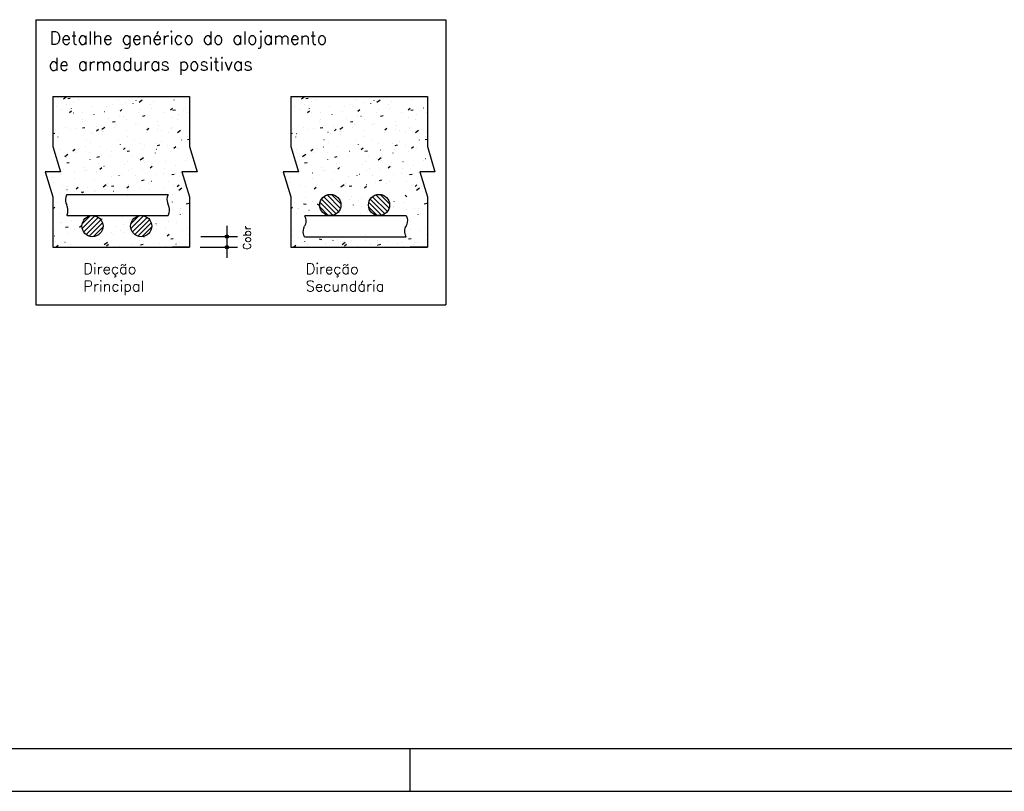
# Model space of a CAD drawing. Extents: x 0 to 119, y 0 to 84.
# Tile 19 of 21: x 73 to 96, y 0 to 18. Entities that reach past the tile are written whole.
import ezdxf

# ---------------------------------------------------------------- set-up
doc = ezdxf.new("R2010")
doc.units = 0
for name, color, linetype in [('1', 1, 'CONTINUOUS'), ('2', 2, 'CONTINUOUS'), ('8', 8, 'CONTINUOUS')]:
    doc.layers.add(name, color=color, linetype=linetype)
doc.styles.get("Standard").update_dxf_attribs({"font": 'ROMANS.SHX'})

msp = doc.modelspace()

# ---------------------------------------------------------------- linework, layer by layer
at = {"layer": '1', "linetype": 'CONTINUOUS'}
for p, q in [((81.900002, 0), (81.900002, 1)), ((0, 0), (118.900002, 0))]:
    msp.add_line(p, q, dxfattribs=at)
at = {"layer": '2', "linetype": 'CONTINUOUS'}
for p, q in [((73.13187, 18.076938), (82.73687, 18.076938)), ((73.13187, 18.076938), (73.13187, 11.39299)), ((82.73687, 18.076938), (82.73687, 11.39299)), ((73.53076, 16.28057), (76.73076, 16.28057)), ((73.53076, 16.28057), (73.53076, 15.102632)), ((73.53076, 16.160388), (73.53076, 16.160388)), ((73.778441, 16.22116), (73.851083, 16.274295)), ((73.879349, 16.228147), (73.938247, 16.239596)), ((74.017246, 16.151434), (74.017377, 16.152426)), ((74.122713, 16.199944), (74.123321, 16.200738)), ((74.619725, 16.263248), (74.620701, 16.263464)), ((75.061001, 16.212923), (75.061132, 16.213914)), ((75.082499, 16.278874), (75.083107, 16.279667)), ((75.480847, 16.179852), (75.481824, 16.180068)), ((75.549728, 16.146676), (75.622369, 16.19981)), ((75.888572, 16.157482), (75.889181, 16.158276)), ((76.103386, 16.264001), (76.103517, 16.264993)), ((76.367705, 16.195956), (76.368313, 16.196749)), ((76.73076, 16.28057), (76.73076, 15.102632)), ((79.105257, 16.28057), (82.305257, 16.28057)), ((79.105257, 16.28057), (79.105257, 15.102632)), ((79.105257, 16.160388), (79.105257, 16.160388)), ((79.352938, 16.22116), (79.425579, 16.274295)), ((79.453846, 16.228147), (79.512744, 16.239596)), ((79.591743, 16.151434), (79.591873, 16.152426)), ((79.697209, 16.199944), (79.697818, 16.200738)), ((80.194222, 16.263248), (80.195198, 16.263464)), ((80.635498, 16.212923), (80.635629, 16.213914)), ((80.656995, 16.278874), (80.657604, 16.279667)), ((81.055344, 16.179852), (81.05632, 16.180068)), ((81.124224, 16.146676), (81.196865, 16.19981)), ((81.463069, 16.157482), (81.463678, 16.158276)), ((81.677883, 16.264001), (81.678014, 16.264993)), ((81.942201, 16.195956), (81.94281, 16.196749)), ((82.305257, 16.28057), (82.305257, 15.102632)), ((73.53076, 16.03999), (73.53076, 16.03999)), ((73.53076, 16.02183), (73.53076, 16.02183)), ((73.53076, 16.02183), (73.53076, 16.02183)), ((73.53076, 16.02183), (73.53076, 16.02183)), ((73.53076, 16.01444), (73.53076, 16.01444)), ((73.53076, 16.01444), (73.53076, 16.01444)), ((73.61414, 16.040315), (73.615117, 16.040531)), ((73.735032, 15.974457), (73.735162, 15.975448)), ((73.858214, 16.094425), (73.859191, 16.094641)), ((73.921213, 15.904905), (73.967176, 15.943472)), ((73.969, 15.999623), (73.969609, 16.000416)), ((74.448132, 16.038096), (74.448741, 16.038889)), ((74.742876, 15.927361), (74.743875, 15.927405)), ((74.778787, 16.035945), (74.778917, 16.036937)), ((74.928786, 16.078552), (74.929395, 16.079346)), ((75.067567, 15.941537), (75.068566, 15.941581)), ((75.102757, 15.933944), (75.14872, 15.972511)), ((75.236773, 16.125742), (75.23775, 16.125958)), ((75.407919, 16.117026), (75.408527, 16.117819)), ((75.585074, 15.964132), (75.586073, 15.964176)), ((75.821172, 16.087024), (75.821302, 16.088015)), ((75.84894, 15.987154), (75.849916, 15.98737)), ((76.284302, 15.962983), (76.330264, 16.00155)), ((76.319374, 15.996193), (76.320373, 15.996236)), ((76.340373, 15.955486), (76.39927, 15.966935)), ((76.580363, 15.953689), (76.580494, 15.95468)), ((76.644065, 16.010369), (76.645064, 16.010412)), ((79.105257, 16.03999), (79.105257, 16.03999)), ((79.105257, 16.02183), (79.105257, 16.02183)), ((79.105257, 16.02183), (79.105257, 16.02183)), ((79.105257, 16.02183), (79.105257, 16.02183)), ((79.105257, 16.01444), (79.105257, 16.01444)), ((79.105257, 16.01444), (79.105257, 16.01444)), ((79.188637, 16.040315), (79.189613, 16.040531)), ((79.309528, 15.974457), (79.309659, 15.975448)), ((79.432711, 16.094425), (79.433687, 16.094641)), ((79.49571, 15.904905), (79.541673, 15.943472)), ((79.543497, 15.999623), (79.544106, 16.000416)), ((80.022629, 16.038096), (80.023238, 16.038889)), ((80.317373, 15.927361), (80.318372, 15.927405)), ((80.353284, 16.035945), (80.353414, 16.036937)), ((80.503283, 16.078552), (80.503892, 16.079346)), ((80.642064, 15.941537), (80.643063, 15.941581)), ((80.677254, 15.933944), (80.723217, 15.972511)), ((80.81127, 16.125742), (80.812246, 16.125958)), ((80.982415, 16.117026), (80.983024, 16.117819)), ((81.159571, 15.964132), (81.16057, 15.964176)), ((81.395668, 16.087024), (81.395799, 16.088015)), ((81.423437, 15.987154), (81.424413, 15.98737)), ((81.858798, 15.962983), (81.904761, 16.00155)), ((81.893871, 15.996193), (81.89487, 15.996236)), ((81.914869, 15.955486), (81.973767, 15.966935)), ((82.15486, 15.953689), (82.15499, 15.95468)), ((82.218562, 16.010369), (82.219561, 16.010412)), ((73.53076, 15.874439), (73.53076, 15.874439)), ((73.53076, 15.874439), (73.53076, 15.874439)), ((73.53076, 15.747528), (73.53076, 15.747528)), ((73.53076, 15.747528), (73.53076, 15.747528)), ((74.008576, 15.895301), (74.009575, 15.895345)), ((74.215586, 15.735035), (74.216194, 15.735828)), ((74.226307, 15.901727), (74.227283, 15.901943)), ((74.496572, 15.858968), (74.496703, 15.859959)), ((74.843355, 15.764221), (74.844331, 15.764437)), ((74.92683, 15.680721), (74.985727, 15.69217)), ((75.087429, 15.818331), (75.088405, 15.818547)), ((75.175372, 15.813965), (75.17598, 15.814758)), ((75.256742, 15.733068), (75.256873, 15.73406)), ((75.538957, 15.910046), (75.539088, 15.911038)), ((75.633601, 15.818104), (75.692499, 15.829552)), ((75.981445, 15.692573), (75.982054, 15.693366)), ((76.135158, 15.892895), (76.135766, 15.893688)), ((76.298148, 15.776711), (76.298279, 15.777703)), ((76.460577, 15.731046), (76.461186, 15.731839)), ((76.465988, 15.849648), (76.466965, 15.849864)), ((76.710062, 15.903758), (76.711039, 15.903974)), ((79.105257, 15.874439), (79.105257, 15.874439)), ((79.105257, 15.874439), (79.105257, 15.874439)), ((79.105257, 15.747528), (79.105257, 15.747528)), ((79.105257, 15.747528), (79.105257, 15.747528)), ((79.583073, 15.895301), (79.584072, 15.895345)), ((79.790082, 15.735035), (79.790691, 15.735828)), ((79.800804, 15.901727), (79.80178, 15.901943)), ((80.071069, 15.858968), (80.0712, 15.859959)), ((80.417852, 15.764221), (80.418828, 15.764437)), ((80.501326, 15.680721), (80.560224, 15.69217)), ((80.661926, 15.818331), (80.662902, 15.818547)), ((80.749868, 15.813965), (80.750477, 15.814758)), ((80.831239, 15.733068), (80.83137, 15.73406)), ((81.113454, 15.910046), (81.113584, 15.911038)), ((81.208098, 15.818104), (81.266996, 15.829552)), ((81.555942, 15.692573), (81.556551, 15.693366)), ((81.709654, 15.892895), (81.710263, 15.893688)), ((81.872645, 15.776711), (81.872776, 15.777703)), ((82.035074, 15.731046), (82.035683, 15.731839)), ((82.040485, 15.849648), (82.041461, 15.849864)), ((82.284559, 15.903758), (82.285535, 15.903974)), ((73.53076, 15.577276), (73.53076, 15.577276)), ((73.53076, 15.473226), (73.53076, 15.473226)), ((73.53076, 15.473226), (73.53076, 15.473226)), ((73.581219, 15.494256), (73.581828, 15.49505)), ((73.832889, 15.540206), (73.833865, 15.540422)), ((73.932143, 15.505012), (73.932274, 15.506004)), ((74.061873, 15.534713), (74.062482, 15.535506)), ((74.214358, 15.68199), (74.214488, 15.682981)), ((74.220058, 15.543339), (74.278956, 15.554787)), ((74.541005, 15.573186), (74.541614, 15.57398)), ((74.551205, 15.471137), (74.597168, 15.509704)), ((74.678035, 15.509062), (74.750676, 15.562197)), ((74.974528, 15.556091), (74.974658, 15.557082)), ((75.021659, 15.613643), (75.022268, 15.614436)), ((75.243484, 15.480973), (75.244483, 15.481016)), ((75.455522, 15.625633), (75.456498, 15.625849)), ((75.500791, 15.652116), (75.5014, 15.65291)), ((75.73275, 15.500176), (75.778712, 15.538743)), ((75.977784, 15.513033), (75.978783, 15.513076)), ((76.015934, 15.599733), (76.016064, 15.600725)), ((76.07257, 15.488127), (76.073546, 15.488344)), ((76.302475, 15.527209), (76.303474, 15.527253)), ((76.316644, 15.542237), (76.31762, 15.542454)), ((76.449321, 15.434578), (76.521962, 15.487713)), ((79.105257, 15.577276), (79.105257, 15.577276)), ((79.105257, 15.473226), (79.105257, 15.473226)), ((79.105257, 15.473226), (79.105257, 15.473226)), ((79.155716, 15.494256), (79.156325, 15.49505)), ((79.407386, 15.540206), (79.408362, 15.540422)), ((79.50664, 15.505012), (79.50677, 15.506004)), ((79.63637, 15.534713), (79.636979, 15.535506)), ((79.788854, 15.68199), (79.788985, 15.682981)), ((79.794555, 15.543339), (79.853452, 15.554787)), ((80.115502, 15.573186), (80.116111, 15.57398)), ((80.125702, 15.471137), (80.171665, 15.509704)), ((80.252531, 15.509062), (80.325172, 15.562197)), ((80.549025, 15.556091), (80.549155, 15.557082)), ((80.596156, 15.613643), (80.596765, 15.614436)), ((80.817981, 15.480973), (80.81898, 15.481016)), ((81.030019, 15.625633), (81.030995, 15.625849)), ((81.075288, 15.652116), (81.075897, 15.65291)), ((81.307246, 15.500176), (81.353209, 15.538743)), ((81.552281, 15.513033), (81.55328, 15.513076)), ((81.590431, 15.599733), (81.590561, 15.600725)), ((81.647067, 15.488127), (81.648043, 15.488344)), ((81.876972, 15.527209), (81.877971, 15.527253)), ((81.891141, 15.542237), (81.892117, 15.542454)), ((82.023817, 15.434578), (82.096458, 15.487713)), ((73.53076, 15.428497), (73.53076, 15.428497)), ((73.53076, 15.409353), (73.572184, 15.417405)), ((73.53076, 15.406193), (73.53076, 15.406193)), ((73.53076, 15.406193), (73.53076, 15.406193)), ((73.649928, 15.328035), (73.650059, 15.329026)), ((73.666986, 15.412141), (73.667985, 15.412185)), ((74.308459, 15.270125), (74.309067, 15.270919)), ((74.401286, 15.444201), (74.402285, 15.444245)), ((74.449937, 15.4027), (74.450913, 15.402917)), ((74.692313, 15.379113), (74.692444, 15.380105)), ((74.694011, 15.45681), (74.694987, 15.457027)), ((74.725977, 15.458378), (74.726976, 15.458421)), ((75.062104, 15.264112), (75.06308, 15.264329)), ((75.268245, 15.349055), (75.268853, 15.349849)), ((75.451505, 15.245778), (75.451635, 15.24677)), ((75.733719, 15.422756), (75.73385, 15.423747)), ((76.228031, 15.427985), (76.228639, 15.428778)), ((76.49526, 15.307267), (76.49539, 15.308258)), ((76.547424, 15.258282), (76.548032, 15.259076)), ((76.681081, 15.270678), (76.73076, 15.280334)), ((76.684737, 15.349539), (76.685713, 15.349756)), ((76.701136, 15.458604), (76.701745, 15.459397)), ((79.105257, 15.428497), (79.105257, 15.428497)), ((79.105257, 15.409353), (79.146681, 15.417405)), ((79.105257, 15.406193), (79.105257, 15.406193)), ((79.105257, 15.406193), (79.105257, 15.406193)), ((79.224425, 15.328035), (79.224556, 15.329026)), ((79.241483, 15.412141), (79.242482, 15.412185)), ((79.882955, 15.270125), (79.883564, 15.270919)), ((79.975783, 15.444201), (79.976782, 15.444245)), ((80.024434, 15.4027), (80.02541, 15.402917)), ((80.26681, 15.379113), (80.266941, 15.380105)), ((80.268508, 15.45681), (80.269484, 15.457027)), ((80.300474, 15.458378), (80.301473, 15.458421)), ((80.636601, 15.264112), (80.637577, 15.264329)), ((80.842741, 15.349055), (80.84335, 15.349849)), ((81.026001, 15.245778), (81.026132, 15.24677)), ((81.308216, 15.422756), (81.308346, 15.423747)), ((81.802527, 15.427985), (81.803136, 15.428778)), ((82.069757, 15.307267), (82.069887, 15.308258)), ((82.12192, 15.258282), (82.122529, 15.259076)), ((82.255578, 15.270678), (82.305257, 15.280334)), ((82.259234, 15.349539), (82.26021, 15.349756)), ((82.275633, 15.458604), (82.276241, 15.459397)), ((73.53076, 15.198924), (73.53076, 15.198924)), ((73.53076, 15.198924), (73.53076, 15.198924)), ((73.53076, 15.198924), (73.53076, 15.198924)), ((73.53076, 15.102635), (73.709594, 14.513666)), ((73.674092, 15.029347), (73.674701, 15.03014)), ((73.999653, 15.00833), (74.045616, 15.046897)), ((74.056519, 15.041179), (74.057495, 15.041396)), ((74.127884, 15.025158), (74.128015, 15.026149)), ((74.154746, 15.069804), (74.155355, 15.070597)), ((74.300593, 15.095289), (74.301569, 15.095506)), ((74.410099, 15.202135), (74.410229, 15.203127)), ((74.633878, 15.108277), (74.634487, 15.10907)), ((75.114532, 15.148733), (75.115141, 15.149527)), ((75.16929, 15.0688), (75.16942, 15.069792)), ((75.181198, 15.037369), (75.22716, 15.075936)), ((75.267538, 14.995913), (75.326436, 15.007361)), ((75.593664, 15.187207), (75.594273, 15.188)), ((75.636194, 15.029873), (75.637193, 15.029917)), ((75.679152, 15.126607), (75.680128, 15.126823)), ((75.923226, 15.180716), (75.924202, 15.180933)), ((75.960885, 15.044049), (75.961884, 15.044093)), ((75.97431, 15.133295), (76.033207, 15.144744)), ((76.074318, 15.227663), (76.074927, 15.228457)), ((76.213045, 15.130289), (76.213176, 15.13128)), ((76.362742, 15.066408), (76.408704, 15.104975)), ((76.478392, 15.066644), (76.479391, 15.066688)), ((76.73076, 15.102635), (76.909594, 14.513666)), ((79.105257, 15.198924), (79.105257, 15.198924)), ((79.105257, 15.198924), (79.105257, 15.198924)), ((79.105257, 15.198924), (79.105257, 15.198924)), ((79.105257, 15.102635), (79.28409, 14.513666)), ((79.248589, 15.029347), (79.249198, 15.03014)), ((79.57415, 15.00833), (79.620113, 15.046897)), ((79.631016, 15.041179), (79.631992, 15.041396)), ((79.702381, 15.025158), (79.702511, 15.026149)), ((79.729243, 15.069804), (79.729852, 15.070597)), ((79.87509, 15.095289), (79.876066, 15.095506)), ((79.984595, 15.202135), (79.984726, 15.203127)), ((80.208375, 15.108277), (80.208984, 15.10907)), ((80.689029, 15.148733), (80.689638, 15.149527)), ((80.743787, 15.0688), (80.743917, 15.069792)), ((80.755694, 15.037369), (80.801657, 15.075936)), ((80.842035, 14.995913), (80.900933, 15.007361)), ((81.168161, 15.187207), (81.16877, 15.188)), ((81.210691, 15.029873), (81.21169, 15.029917)), ((81.253649, 15.126607), (81.254625, 15.126823)), ((81.497723, 15.180716), (81.498699, 15.180933)), ((81.535382, 15.044049), (81.536381, 15.044093)), ((81.548806, 15.133295), (81.607704, 15.144744)), ((81.648815, 15.227663), (81.649424, 15.228457)), ((81.787542, 15.130289), (81.787673, 15.13128)), ((81.937239, 15.066408), (81.983201, 15.104975)), ((82.052889, 15.066644), (82.053888, 15.066688)), ((82.305257, 15.102635), (82.484091, 14.513666)), ((73.580111, 14.940102), (73.580111, 14.940102)), ((73.580111, 14.940102), (73.580111, 14.940102)), ((73.580111, 14.940102), (73.580111, 14.940102)), ((73.581403, 14.935849), (73.581403, 14.935849)), ((73.581403, 14.935849), (73.581403, 14.935849)), ((73.581403, 14.935849), (73.581403, 14.935849)), ((73.587341, 14.916291), (73.587341, 14.916291)), ((73.593187, 14.897039), (73.593187, 14.897039)), ((73.593187, 14.897039), (73.593187, 14.897039)), ((73.593187, 14.897039), (73.593187, 14.897039)), ((73.806342, 14.871448), (73.878983, 14.924583)), ((73.845669, 14.84818), (73.8458, 14.849172)), ((74.059696, 14.961042), (74.060695, 14.961085)), ((74.384387, 14.975218), (74.385386, 14.975261)), ((74.401331, 14.805216), (74.40194, 14.806009)), ((74.560767, 14.85853), (74.619664, 14.869979)), ((74.668686, 14.902592), (74.669662, 14.902808)), ((74.887075, 14.891823), (74.887206, 14.892814)), ((74.901894, 14.997813), (74.902893, 14.997856)), ((75.361118, 14.884146), (75.361726, 14.884939)), ((75.529808, 14.819196), (75.530784, 14.819412)), ((75.577628, 14.796964), (75.650269, 14.850099)), ((75.648616, 14.776334), (75.648747, 14.777325)), ((75.930831, 14.953311), (75.930961, 14.954303)), ((76.291319, 14.988019), (76.292295, 14.988235)), ((76.632748, 14.783535), (76.633357, 14.784329)), ((76.691001, 14.827412), (76.691131, 14.828404)), ((79.154608, 14.940102), (79.154608, 14.940102)), ((79.154608, 14.940102), (79.154608, 14.940102)), ((79.154608, 14.940102), (79.154608, 14.940102)), ((79.1559, 14.935849), (79.1559, 14.935849)), ((79.1559, 14.935849), (79.1559, 14.935849)), ((79.1559, 14.935849), (79.1559, 14.935849)), ((79.161838, 14.916291), (79.161838, 14.916291)), ((79.167684, 14.897039), (79.167684, 14.897039)), ((79.167684, 14.897039), (79.167684, 14.897039)), ((79.167684, 14.897039), (79.167684, 14.897039)), ((79.380838, 14.871448), (79.453479, 14.924583)), ((79.420166, 14.84818), (79.420297, 14.849172)), ((79.634193, 14.961042), (79.635192, 14.961085)), ((79.958884, 14.975218), (79.959883, 14.975261)), ((79.975828, 14.805216), (79.976437, 14.806009)), ((80.135263, 14.85853), (80.194161, 14.869979)), ((80.243182, 14.902592), (80.244159, 14.902808)), ((80.461572, 14.891823), (80.461703, 14.892814)), ((80.476391, 14.997813), (80.47739, 14.997856)), ((80.935614, 14.884146), (80.936223, 14.884939)), ((81.104305, 14.819196), (81.105281, 14.819412)), ((81.152124, 14.796964), (81.224765, 14.850099)), ((81.223113, 14.776334), (81.223243, 14.777325)), ((81.505327, 14.953311), (81.505458, 14.954303)), ((81.865815, 14.988019), (81.866792, 14.988235)), ((82.207245, 14.783535), (82.207854, 14.784329)), ((82.265498, 14.827412), (82.265628, 14.828404)), ((73.638283, 14.748519), (73.638283, 14.748519)), ((73.648789, 14.71392), (73.648789, 14.71392)), ((73.658153, 14.68308), (73.658153, 14.68308)), ((73.659438, 14.678847), (73.659438, 14.678847)), ((73.659438, 14.678847), (73.659438, 14.678847)), ((73.659438, 14.678847), (73.659438, 14.678847)), ((73.663101, 14.679659), (73.664077, 14.679875)), ((73.766965, 14.564438), (73.767574, 14.565231)), ((73.853995, 14.721148), (73.912893, 14.732596)), ((73.907175, 14.733769), (73.908151, 14.733985)), ((74.247619, 14.604894), (74.248228, 14.605688)), ((74.275267, 14.541071), (74.276244, 14.541287)), ((74.322646, 14.537867), (74.322777, 14.538859)), ((74.604861, 14.714845), (74.604991, 14.715837)), ((74.629646, 14.574562), (74.675608, 14.613129)), ((74.726751, 14.643367), (74.72736, 14.644161)), ((75.207405, 14.683824), (75.208014, 14.684617)), ((75.285734, 14.765086), (75.28671, 14.765302)), ((75.294604, 14.546713), (75.295603, 14.546757)), ((75.366401, 14.599356), (75.366532, 14.600347)), ((75.619295, 14.560889), (75.620294, 14.560933)), ((75.686537, 14.722297), (75.687146, 14.723091)), ((75.81119, 14.603601), (75.857152, 14.642168)), ((75.8979, 14.626498), (75.898877, 14.626714)), ((76.136802, 14.583484), (76.137801, 14.583528)), ((76.159643, 14.752916), (76.160251, 14.75371)), ((76.408786, 14.650434), (76.408917, 14.651426)), ((76.759023, 14.543102), (76.759999, 14.543318)), ((76.871102, 14.615545), (76.872102, 14.615588)), ((79.21278, 14.748519), (79.21278, 14.748519)), ((79.223286, 14.71392), (79.223286, 14.71392)), ((79.23265, 14.68308), (79.23265, 14.68308)), ((79.233935, 14.678847), (79.233935, 14.678847)), ((79.233935, 14.678847), (79.233935, 14.678847)), ((79.233935, 14.678847), (79.233935, 14.678847)), ((79.237597, 14.679659), (79.238574, 14.679875)), ((79.341462, 14.564438), (79.342071, 14.565231)), ((79.428492, 14.721148), (79.487389, 14.732596)), ((79.481671, 14.733769), (79.482648, 14.733985)), ((79.822116, 14.604894), (79.822725, 14.605688)), ((79.849764, 14.541071), (79.85074, 14.541287)), ((79.897143, 14.537867), (79.897273, 14.538859)), ((80.179357, 14.714845), (80.179488, 14.715837)), ((80.204142, 14.574562), (80.250105, 14.613129)), ((80.301248, 14.643367), (80.301857, 14.644161)), ((80.781902, 14.683824), (80.782511, 14.684617)), ((80.860231, 14.765086), (80.861207, 14.765302)), ((80.869101, 14.546713), (80.8701, 14.546757)), ((80.940898, 14.599356), (80.941029, 14.600347)), ((81.193792, 14.560889), (81.194791, 14.560933)), ((81.261034, 14.722297), (81.261643, 14.723091)), ((81.385687, 14.603601), (81.431649, 14.642168)), ((81.472397, 14.626498), (81.473374, 14.626714)), ((81.711299, 14.583484), (81.712298, 14.583528)), ((81.734139, 14.752916), (81.734748, 14.75371)), ((81.983283, 14.650434), (81.983414, 14.651426)), ((82.333519, 14.543102), (82.334496, 14.543318)), ((82.445599, 14.615545), (82.446598, 14.615588)), ((73.709594, 14.513666), (73.351927, 14.513666)), ((73.351927, 14.513666), (73.53076, 13.924697)), ((73.363746, 14.47474), (73.363746, 14.47474)), ((73.367441, 14.462571), (73.367441, 14.462571)), ((73.367441, 14.462571), (73.367441, 14.462571)), ((73.367441, 14.462571), (73.367441, 14.462571)), ((73.402365, 14.347553), (73.402365, 14.347553)), ((73.513757, 14.372248), (73.514733, 14.372464)), ((73.718106, 14.477882), (73.719105, 14.477925)), ((74.040432, 14.36089), (74.040562, 14.361881)), ((74.042797, 14.492058), (74.043796, 14.492102)), ((74.494204, 14.340306), (74.494813, 14.3411)), ((74.560304, 14.514653), (74.561303, 14.514697)), ((74.892316, 14.403565), (74.893292, 14.403781)), ((75.084187, 14.422378), (75.084317, 14.42337)), ((75.13639, 14.457675), (75.137366, 14.457891)), ((75.45399, 14.419236), (75.454599, 14.42003)), ((75.608247, 14.311104), (75.667144, 14.322553)), ((75.927096, 14.449855), (75.927705, 14.450649)), ((76.126572, 14.473457), (76.126702, 14.474448)), ((76.315018, 14.448487), (76.373916, 14.459935)), ((76.400201, 14.480474), (76.40081, 14.481268)), ((76.514949, 14.488992), (76.515925, 14.489208)), ((76.909594, 14.513666), (76.551927, 14.513666)), ((76.551927, 14.513666), (76.73076, 13.924697)), ((76.626247, 14.513666), (76.626247, 14.513666)), ((76.649695, 14.513666), (76.649695, 14.513666)), ((76.649695, 14.513666), (76.649695, 14.513666)), ((76.650337, 14.513666), (76.650337, 14.513666)), ((76.850947, 14.513666), (76.850947, 14.513666)), ((76.875281, 14.513666), (76.875281, 14.513666)), ((79.28409, 14.513666), (78.926423, 14.513666)), ((78.926423, 14.513666), (79.105257, 13.924697)), ((78.938243, 14.47474), (78.938243, 14.47474)), ((78.941938, 14.462571), (78.941938, 14.462571)), ((78.941938, 14.462571), (78.941938, 14.462571)), ((78.941938, 14.462571), (78.941938, 14.462571)), ((78.976862, 14.347553), (78.976862, 14.347553)), ((79.088253, 14.372248), (79.08923, 14.372464)), ((79.292603, 14.477882), (79.293602, 14.477925)), ((79.614928, 14.36089), (79.615059, 14.361881)), ((79.617294, 14.492058), (79.618293, 14.492102)), ((80.068701, 14.340306), (80.06931, 14.3411)), ((80.134801, 14.514653), (80.1358, 14.514697)), ((80.466812, 14.403565), (80.467789, 14.403781)), ((80.658684, 14.422378), (80.658814, 14.42337)), ((80.710886, 14.457675), (80.711863, 14.457891)), ((81.028487, 14.419236), (81.029096, 14.42003)), ((81.182744, 14.311104), (81.241641, 14.322553)), ((81.501593, 14.449855), (81.502201, 14.450649)), ((81.701068, 14.473457), (81.701199, 14.474448)), ((81.889515, 14.448487), (81.948413, 14.459935)), ((81.974698, 14.480474), (81.975307, 14.481268)), ((82.089445, 14.488992), (82.090422, 14.489208)), ((82.484091, 14.513666), (82.126424, 14.513666)), ((82.126424, 14.513666), (82.305257, 13.924697)), ((82.200744, 14.513666), (82.200744, 14.513666)), ((82.224192, 14.513666), (82.224192, 14.513666)), ((82.224192, 14.513666), (82.224192, 14.513666)), ((82.224834, 14.513666), (82.224834, 14.513666)), ((82.425444, 14.513666), (82.425444, 14.513666)), ((82.449777, 14.513666), (82.449777, 14.513666)), ((73.458552, 14.162506), (73.458552, 14.162506)), ((73.458552, 14.162506), (73.458552, 14.162506)), ((73.458552, 14.162506), (73.458552, 14.162506)), ((73.480401, 14.090551), (73.480401, 14.090551)), ((73.480401, 14.090551), (73.480401, 14.090551)), ((73.485011, 14.075365), (73.485011, 14.075365)), ((73.485011, 14.075365), (73.485011, 14.075365)), ((73.534418, 14.261377), (73.535027, 14.26217)), ((73.758217, 14.183912), (73.758347, 14.184903)), ((73.859838, 14.099528), (73.860447, 14.100321)), ((73.881849, 14.17955), (73.882826, 14.179766)), ((74.078094, 14.111755), (74.124056, 14.150322)), ((74.340492, 14.139985), (74.341101, 14.140778)), ((74.705935, 14.159351), (74.778576, 14.212485)), ((74.742971, 14.096154), (74.743948, 14.096371)), ((74.801972, 14.245401), (74.802103, 14.246392)), ((74.819624, 14.178458), (74.820233, 14.179251)), ((74.901475, 14.173722), (74.960373, 14.18517)), ((75.259638, 14.140794), (75.3056, 14.179361)), ((75.277705, 14.07773), (75.278704, 14.077773)), ((75.300278, 14.218915), (75.300887, 14.219708)), ((75.504482, 14.264977), (75.505459, 14.265193)), ((75.562142, 14.119501), (75.562273, 14.120493)), ((75.773384, 14.249534), (75.773992, 14.250327)), ((75.795212, 14.100324), (75.796211, 14.100368)), ((75.844357, 14.296479), (75.844488, 14.297471)), ((76.121531, 14.127471), (76.122507, 14.127688)), ((76.246489, 14.280153), (76.247098, 14.280946)), ((76.365605, 14.181581), (76.366581, 14.181798)), ((76.441182, 14.169832), (76.487145, 14.2084)), ((76.477221, 14.084866), (76.549862, 14.138001)), ((76.529513, 14.132385), (76.530512, 14.132428)), ((76.603548, 14.163144), (76.603679, 14.164136)), ((79.033049, 14.162506), (79.033049, 14.162506)), ((79.033049, 14.162506), (79.033049, 14.162506)), ((79.033049, 14.162506), (79.033049, 14.162506)), ((79.054897, 14.090551), (79.054897, 14.090551)), ((79.054897, 14.090551), (79.054897, 14.090551)), ((79.059508, 14.075365), (79.059508, 14.075365)), ((79.059508, 14.075365), (79.059508, 14.075365)), ((79.108915, 14.261377), (79.109524, 14.26217)), ((79.332714, 14.183912), (79.332844, 14.184903)), ((79.456346, 14.17955), (79.457322, 14.179766)), ((79.65259, 14.111755), (79.698553, 14.150322)), ((80.280431, 14.159351), (80.353072, 14.212485)), ((80.376469, 14.245401), (80.3766, 14.246392)), ((80.394121, 14.178458), (80.39473, 14.179251)), ((80.475972, 14.173722), (80.53487, 14.18517)), ((80.834135, 14.140794), (80.880097, 14.179361)), ((80.874775, 14.218915), (80.875384, 14.219708)), ((81.078979, 14.264977), (81.079955, 14.265193)), ((81.34788, 14.249534), (81.348489, 14.250327)), ((81.418854, 14.296479), (81.418984, 14.297471)), ((81.820986, 14.280153), (81.821594, 14.280946)), ((81.940101, 14.181581), (81.941078, 14.181798)), ((82.015679, 14.169832), (82.061641, 14.2084)), ((82.051717, 14.084866), (82.124358, 14.138001)), ((82.104009, 14.132385), (82.105008, 14.132428)), ((82.178045, 14.163144), (82.178176, 14.164136)), ((73.507758, 14.000452), (73.507758, 14.000452)), ((73.53076, 13.924697), (73.53076, 12.746763)), ((73.53076, 13.907282), (73.54683, 13.910405)), ((73.701207, 14.008898), (73.702206, 14.008942)), ((73.853813, 13.984494), (76.007222, 13.984494)), ((74.194704, 14.036339), (74.253601, 14.047788)), ((74.218714, 14.031493), (74.219713, 14.031537)), ((74.498897, 14.042044), (74.499874, 14.042261)), ((74.519758, 14.068423), (74.519888, 14.069414)), ((74.953014, 14.063553), (74.954013, 14.063597)), ((75.279928, 13.942524), (75.280058, 13.943515)), ((76.007222, 13.984494), (76.232318, 13.984494)), ((76.321334, 13.986166), (76.321464, 13.987158)), ((76.73076, 13.924697), (76.73076, 12.746763)), ((79.082255, 14.000452), (79.082255, 14.000452)), ((79.105257, 13.924697), (79.105257, 12.746763)), ((79.105257, 13.907282), (79.121326, 13.910405)), ((79.443482, 13.918361), (79.443352, 13.919352)), ((79.825609, 13.872427), (80.16716, 13.530875)), ((79.880451, 13.930722), (80.225455, 13.585718)), ((79.953765, 13.970545), (80.265278, 13.659032)), ((80.056247, 13.9812), (80.275933, 13.761513)), ((80.170021, 13.865534), (80.169022, 13.865577)), ((80.484888, 13.874718), (80.484757, 13.875709)), ((80.516749, 13.933862), (80.515773, 13.934078)), ((80.760823, 13.879752), (80.759847, 13.879969)), ((80.968101, 13.872427), (81.309652, 13.530876)), ((81.022943, 13.930722), (81.367947, 13.585718)), ((81.096257, 13.970545), (81.40777, 13.659032)), ((81.198739, 13.9812), (81.418425, 13.761514)), ((81.246429, 13.990207), (81.246298, 13.991198)), ((81.781908, 13.965706), (81.827871, 13.927139)), ((82.305257, 13.924697), (82.305257, 12.746763)), ((73.53076, 13.827413), (73.53076, 13.827413)), ((73.53076, 13.827413), (73.53076, 13.827413)), ((73.53076, 13.827413), (73.53076, 13.827413)), ((73.53076, 13.652487), (73.572504, 13.687515)), ((73.53076, 13.670665), (73.53076, 13.670665)), ((73.53076, 13.670665), (73.53076, 13.670665)), ((73.53076, 13.670665), (73.53076, 13.670665)), ((73.627291, 13.796467), (73.6279, 13.79726)), ((76.331813, 13.805406), (76.332422, 13.806199)), ((76.340279, 13.627363), (76.341255, 13.627579)), ((76.512613, 13.663401), (76.513612, 13.663445)), ((76.655727, 13.763678), (76.714625, 13.775127)), ((79.105257, 13.827413), (79.105257, 13.827413)), ((79.105257, 13.827413), (79.105257, 13.827413)), ((79.105257, 13.827413), (79.105257, 13.827413)), ((79.105257, 13.652487), (79.147001, 13.687515)), ((79.105257, 13.670665), (79.105257, 13.670665)), ((79.105257, 13.670665), (79.105257, 13.670665)), ((79.105257, 13.670665), (79.105257, 13.670665)), ((79.201788, 13.796467), (79.202397, 13.79726)), ((79.287534, 13.657768), (79.286558, 13.657985)), ((79.29527, 13.644636), (79.294661, 13.64543)), ((79.403137, 13.762839), (79.462035, 13.75139)), ((79.62069, 13.806485), (79.620081, 13.807278)), ((79.725697, 13.741383), (79.725566, 13.742374)), ((79.731031, 13.761808), (79.776993, 13.723241)), ((79.790497, 13.681264), (79.975997, 13.495764)), ((79.790809, 13.79409), (80.088823, 13.496076)), ((79.899701, 13.796356), (79.898725, 13.796573)), ((80.574449, 13.735409), (80.57384, 13.736203)), ((80.687528, 13.842939), (80.686529, 13.842983)), ((80.767103, 13.69774), (80.766972, 13.698732)), ((80.932989, 13.681264), (81.118489, 13.495764)), ((80.933301, 13.79409), (81.231315, 13.496076)), ((81.047554, 13.70479), (81.046945, 13.705584)), ((81.421828, 13.810879), (81.420829, 13.810922)), ((81.52066, 13.674171), (81.520051, 13.674964)), ((81.522334, 13.710929), (81.521358, 13.711146)), ((81.528643, 13.813229), (81.528513, 13.814221)), ((81.746519, 13.796702), (81.74552, 13.796746)), ((81.810858, 13.636252), (81.810727, 13.637243)), ((81.993765, 13.643552), (81.993156, 13.644345)), ((82.08711, 13.663401), (82.088109, 13.663445)), ((82.230224, 13.763678), (82.289121, 13.775127)), ((73.53076, 13.553111), (73.53076, 13.553111)), ((73.53076, 13.553111), (73.53076, 13.553111)), ((73.53076, 13.553111), (73.53076, 13.553111)), ((73.53076, 13.533211), (73.53076, 13.533211)), ((73.53076, 13.533211), (73.53076, 13.533211)), ((73.673114, 13.53749), (73.673244, 13.538481)), ((73.862912, 13.488494), (76.007222, 13.488494)), ((73.877124, 13.548333), (73.878123, 13.548377)), ((74.216001, 13.295723), (74.401501, 13.481223)), ((74.216312, 13.182898), (74.514326, 13.480911)), ((74.251112, 13.10456), (74.592663, 13.446112)), ((74.305954, 13.046265), (74.650959, 13.39127)), ((74.67995, 13.410488), (74.680559, 13.411281)), ((75.153056, 13.441107), (75.153664, 13.4419)), ((75.334694, 13.40443), (75.33567, 13.404646)), ((75.358493, 13.295723), (75.543993, 13.481223)), ((75.358804, 13.182898), (75.656818, 13.480912)), ((75.393604, 13.10456), (75.735156, 13.446112)), ((75.448446, 13.046265), (75.79345, 13.39127)), ((75.47469, 13.455233), (75.47482, 13.456225)), ((76.007222, 13.488494), (76.232318, 13.488494)), ((76.518445, 13.516722), (76.518576, 13.517713)), ((76.572372, 13.532964), (76.57298, 13.533757)), ((79.105257, 13.553111), (79.105257, 13.553111)), ((79.105257, 13.553111), (79.105257, 13.553111)), ((79.105257, 13.553111), (79.105257, 13.553111)), ((79.105257, 13.533211), (79.105257, 13.533211)), ((79.105257, 13.533211), (79.105257, 13.533211)), ((79.247611, 13.53749), (79.247741, 13.538481)), ((79.437409, 13.488494), (81.581719, 13.488494)), ((79.45262, 13.428611), (79.451621, 13.428654)), ((79.531608, 13.603658), (79.530632, 13.603875)), ((80.255056, 13.565707), (80.254447, 13.5665)), ((80.728161, 13.535088), (80.727552, 13.535881)), ((80.910167, 13.572341), (80.909191, 13.572558)), ((81.049317, 13.520763), (81.049187, 13.521754)), ((81.581719, 13.488494), (81.806815, 13.488494)), ((82.092942, 13.516722), (82.093073, 13.517713)), ((82.146868, 13.532964), (82.147477, 13.533757)), ((73.53076, 13.29975), (73.53076, 13.29975)), ((73.53076, 13.278809), (73.53076, 13.278809)), ((73.53076, 13.278809), (73.53076, 13.278809)), ((73.53076, 13.278809), (73.53076, 13.278809)), ((73.53076, 13.156246), (73.53076, 13.156246)), ((73.712061, 13.319003), (73.713037, 13.319219)), ((73.720164, 13.331558), (73.720773, 13.332351)), ((73.828641, 13.214149), (73.887538, 13.225597)), ((73.956135, 13.373113), (73.957111, 13.373329)), ((74.045584, 13.169709), (74.046193, 13.170503)), ((74.151069, 13.234613), (74.1512, 13.235605)), ((74.156534, 13.215179), (74.202496, 13.253747)), ((74.324228, 13.180415), (74.325204, 13.180631)), ((74.379268, 13.006442), (74.690781, 13.317955)), ((74.48175, 12.995787), (74.701437, 13.215474)), ((74.999343, 13.240785), (74.999952, 13.241578)), ((75.192475, 13.278256), (75.192606, 13.279247)), ((75.472449, 13.271404), (75.473057, 13.272197)), ((75.52176, 13.006442), (75.833273, 13.317955)), ((75.624242, 12.995787), (75.843928, 13.215474)), ((75.846333, 13.166065), (75.847332, 13.166109)), ((75.945554, 13.302023), (75.946163, 13.302816)), ((75.946861, 13.265842), (75.947837, 13.266058)), ((75.954016, 13.162767), (75.954147, 13.163758)), ((76.171023, 13.180241), (76.172022, 13.180285)), ((76.236231, 13.339744), (76.236361, 13.340736)), ((76.418659, 13.332642), (76.419268, 13.333435)), ((76.68853, 13.202836), (76.689529, 13.20288)), ((77.607449, 13.245787), (77.607449, 12.496763)), ((79.105257, 13.29975), (79.105257, 13.29975)), ((79.105257, 13.278809), (79.105257, 13.278809)), ((79.105257, 13.278809), (79.105257, 13.278809)), ((79.105257, 13.278809), (79.105257, 13.278809)), ((79.105257, 13.156246), (79.105257, 13.156246)), ((81.906919, 13.170788), (81.90631, 13.171582)), ((81.915752, 13.349408), (81.914776, 13.349625)), ((82.263027, 13.202836), (82.264026, 13.20288)), ((73.53076, 13.084721), (73.53076, 13.084721)), ((73.53076, 13.084721), (73.53076, 13.084721)), ((73.53076, 13.064965), (73.53076, 13.064965)), ((73.53076, 13.064965), (73.53076, 13.064965)), ((73.53076, 13.004507), (73.53076, 13.004507)), ((73.535534, 13.065173), (73.536533, 13.065217)), ((73.562717, 13.011592), (73.563693, 13.011808)), ((73.566452, 13.131236), (73.567061, 13.132029)), ((73.868855, 13.057635), (73.868985, 13.058627)), ((74.594525, 13.11141), (74.595524, 13.111454)), ((74.628046, 12.9243), (74.628177, 12.925292)), ((74.910261, 13.101278), (74.910391, 13.10227)), ((74.941276, 13.042909), (74.942252, 13.043125)), ((75.112032, 13.134005), (75.113031, 13.134049)), ((75.18535, 13.097019), (75.186326, 13.097235)), ((75.671801, 12.985789), (75.671932, 12.98678)), ((76.207411, 13.011281), (76.253374, 13.049848)), ((76.289664, 12.941488), (76.348562, 12.952936)), ((76.563909, 13.128336), (76.564885, 13.128552)), ((76.714186, 13.036867), (76.714317, 13.037859)), ((76.994377, 12.995787), (77.857449, 12.995787)), ((79.105257, 13.084721), (79.105257, 13.084721)), ((79.105257, 13.084721), (79.105257, 13.084721)), ((79.105257, 13.064965), (79.105257, 13.064965)), ((79.105257, 13.064965), (79.105257, 13.064965)), ((79.105257, 13.004507), (79.105257, 13.004507)), ((79.110031, 13.065173), (79.11103, 13.065217)), ((79.137214, 13.011592), (79.13819, 13.011808)), ((79.140949, 13.131236), (79.141558, 13.132029)), ((79.276703, 12.968046), (79.275704, 12.968089)), ((79.42831, 12.992494), (81.581719, 12.992494)), ((79.7692, 12.940648), (79.828098, 12.929199)), ((79.79421, 12.945451), (79.793211, 12.945494)), ((80.074371, 12.934727), (80.073394, 12.934943)), ((80.202543, 12.9243), (80.202673, 12.925292)), ((80.854555, 13.033472), (80.854425, 13.034464)), ((81.581719, 12.992494), (81.806815, 12.992494)), ((81.864161, 12.941488), (81.923058, 12.952936)), ((81.895961, 12.98983), (81.895831, 12.990821)), ((82.138406, 13.128336), (82.139382, 13.128552)), ((82.288683, 13.036867), (82.288814, 13.037859)), ((73.53076, 12.746763), (76.73076, 12.746763)), ((73.569013, 12.746763), (73.569013, 12.746763)), ((73.569013, 12.746763), (73.569013, 12.746763)), ((73.58664, 12.880658), (73.586771, 12.881649)), ((73.598296, 12.746763), (73.598296, 12.746763)), ((73.604982, 12.752372), (73.650944, 12.79094)), ((73.605446, 12.746763), (73.605446, 12.746763)), ((73.605446, 12.746763), (73.605446, 12.746763)), ((73.721046, 12.746763), (73.721046, 12.746763)), ((73.721046, 12.746763), (73.721046, 12.746763)), ((73.721046, 12.746763), (73.721046, 12.746763)), ((73.813037, 12.866648), (73.813646, 12.867442)), ((73.827928, 12.746763), (73.827928, 12.746763)), ((73.827928, 12.746763), (73.827928, 12.746763)), ((73.93081, 12.818894), (73.931786, 12.81911)), ((74.086843, 12.746763), (74.086843, 12.746763)), ((74.086843, 12.746763), (74.086843, 12.746763)), ((74.170656, 12.746763), (74.170656, 12.746763)), ((74.170656, 12.746763), (74.170656, 12.746763)), ((74.345758, 12.746763), (74.345758, 12.746763)), ((74.345832, 12.747323), (74.345962, 12.748314)), ((74.604673, 12.746763), (74.604673, 12.746763)), ((74.620267, 12.746763), (74.620267, 12.746763)), ((74.620267, 12.746763), (74.620267, 12.746763)), ((74.647875, 12.746763), (74.647875, 12.746763)), ((74.733835, 12.809639), (74.806476, 12.862773)), ((74.745233, 12.746763), (74.745233, 12.746763)), ((74.786526, 12.781411), (74.832489, 12.819978)), ((74.842743, 12.746763), (74.842743, 12.746763)), ((74.842743, 12.746763), (74.842743, 12.746763)), ((74.863588, 12.746763), (74.863588, 12.746763)), ((75.069877, 12.746763), (75.069877, 12.746763)), ((75.084668, 12.766038), (75.085276, 12.766831)), ((75.122503, 12.746763), (75.122503, 12.746763)), ((75.287891, 12.746763), (75.287891, 12.746763)), ((75.381418, 12.746763), (75.381418, 12.746763)), ((75.381418, 12.746763), (75.381418, 12.746763)), ((75.381418, 12.746763), (75.381418, 12.746763)), ((75.389587, 12.808811), (75.389717, 12.809803)), ((75.519488, 12.746763), (75.519488, 12.746763)), ((75.553443, 12.904321), (75.554419, 12.904537)), ((75.557773, 12.796657), (75.558382, 12.79745)), ((75.582892, 12.804105), (75.64179, 12.815554)), ((75.640333, 12.746763), (75.640333, 12.746763)), ((75.640333, 12.746763), (75.640333, 12.746763)), ((75.640333, 12.746763), (75.640333, 12.746763)), ((75.89217, 12.746763), (75.89217, 12.746763)), ((75.899248, 12.746763), (75.899248, 12.746763)), ((75.899248, 12.746763), (75.899248, 12.746763)), ((75.899248, 12.746763), (75.899248, 12.746763)), ((75.969098, 12.746763), (75.969098, 12.746763)), ((76.030878, 12.827276), (76.031487, 12.828069)), ((76.080039, 12.746763), (76.080039, 12.746763)), ((76.080039, 12.746763), (76.080039, 12.746763)), ((76.080039, 12.746763), (76.080039, 12.746763)), ((76.158163, 12.746763), (76.158163, 12.746763)), ((76.158163, 12.746763), (76.158163, 12.746763)), ((76.158163, 12.746763), (76.158163, 12.746763)), ((76.170491, 12.766815), (76.171467, 12.767032)), ((76.73076, 12.746763), (76.33076, 12.746763)), ((76.414565, 12.820925), (76.415541, 12.821142)), ((76.417078, 12.746763), (76.417078, 12.746763)), ((76.417078, 12.746763), (76.417078, 12.746763)), ((76.418709, 12.746763), (76.418709, 12.746763)), ((76.431972, 12.85989), (76.432102, 12.860881)), ((76.503984, 12.857895), (76.504592, 12.858688)), ((76.52099, 12.746763), (76.52099, 12.746763)), ((76.675993, 12.746763), (76.675993, 12.746763)), ((76.675993, 12.746763), (76.675993, 12.746763)), ((76.98076, 12.746763), (77.857449, 12.746763)), ((79.105257, 12.746763), (82.305257, 12.746763)), ((79.143509, 12.746763), (79.143509, 12.746763)), ((79.143509, 12.746763), (79.143509, 12.746763)), ((79.161137, 12.880658), (79.161268, 12.881649)), ((79.172793, 12.746763), (79.172793, 12.746763)), ((79.179479, 12.752372), (79.225441, 12.79094)), ((79.179943, 12.746763), (79.179943, 12.746763)), ((79.179943, 12.746763), (79.179943, 12.746763)), ((79.295543, 12.746763), (79.295543, 12.746763)), ((79.295543, 12.746763), (79.295543, 12.746763)), ((79.295543, 12.746763), (79.295543, 12.746763)), ((79.387534, 12.866648), (79.388143, 12.867442)), ((79.402424, 12.746763), (79.402424, 12.746763)), ((79.402424, 12.746763), (79.402424, 12.746763)), ((79.434944, 12.876666), (79.434335, 12.877459)), ((79.505306, 12.818894), (79.506283, 12.81911)), ((79.661339, 12.746763), (79.661339, 12.746763)), ((79.661339, 12.746763), (79.661339, 12.746763)), ((79.745153, 12.746763), (79.745153, 12.746763)), ((79.745153, 12.746763), (79.745153, 12.746763)), ((79.915598, 12.836209), (79.914989, 12.837003)), ((79.920255, 12.746763), (79.920255, 12.746763)), ((79.920328, 12.747323), (79.920459, 12.748314)), ((80.094385, 12.907573), (80.094254, 12.908564)), ((80.17917, 12.746763), (80.17917, 12.746763)), ((80.194764, 12.746763), (80.194764, 12.746763)), ((80.194764, 12.746763), (80.194764, 12.746763)), ((80.222372, 12.746763), (80.222372, 12.746763)), ((80.308331, 12.809639), (80.380972, 12.862773)), ((80.318445, 12.880617), (80.317468, 12.880833)), ((80.31973, 12.746763), (80.31973, 12.746763)), ((80.361023, 12.781411), (80.406985, 12.819978)), ((80.41724, 12.746763), (80.41724, 12.746763)), ((80.41724, 12.746763), (80.41724, 12.746763)), ((80.438085, 12.746763), (80.438085, 12.746763)), ((80.52851, 12.91339), (80.527511, 12.913434)), ((80.644374, 12.746763), (80.644374, 12.746763)), ((80.659164, 12.766038), (80.659773, 12.766831)), ((80.697, 12.746763), (80.697, 12.746763)), ((80.853201, 12.899214), (80.852202, 12.899258)), ((80.862388, 12.746763), (80.862388, 12.746763)), ((80.955915, 12.746763), (80.955915, 12.746763)), ((80.955915, 12.746763), (80.955915, 12.746763)), ((80.955915, 12.746763), (80.955915, 12.746763)), ((80.964084, 12.808811), (80.964214, 12.809803)), ((81.093985, 12.746763), (81.093985, 12.746763)), ((81.12794, 12.904321), (81.128916, 12.904537)), ((81.13227, 12.796657), (81.132879, 12.79745)), ((81.13677, 12.856495), (81.136639, 12.857486)), ((81.157389, 12.804105), (81.216287, 12.815554)), ((81.21483, 12.746763), (81.21483, 12.746763)), ((81.21483, 12.746763), (81.21483, 12.746763)), ((81.21483, 12.746763), (81.21483, 12.746763)), ((81.370708, 12.876619), (81.369709, 12.876663)), ((81.466667, 12.746763), (81.466667, 12.746763)), ((81.473745, 12.746763), (81.473745, 12.746763)), ((81.473745, 12.746763), (81.473745, 12.746763)), ((81.473745, 12.746763), (81.473745, 12.746763)), ((81.543595, 12.746763), (81.543595, 12.746763)), ((81.605375, 12.827276), (81.605984, 12.828069)), ((81.654536, 12.746763), (81.654536, 12.746763)), ((81.654536, 12.746763), (81.654536, 12.746763)), ((81.654536, 12.746763), (81.654536, 12.746763)), ((81.697004, 12.8493), (81.696027, 12.849516)), ((81.73266, 12.746763), (81.73266, 12.746763)), ((81.73266, 12.746763), (81.73266, 12.746763)), ((81.73266, 12.746763), (81.73266, 12.746763)), ((81.744988, 12.766815), (81.745964, 12.767032)), ((82.305257, 12.746763), (81.905257, 12.746763)), ((81.989062, 12.820925), (81.990038, 12.821142)), ((81.991575, 12.746763), (81.991575, 12.746763)), ((81.991575, 12.746763), (81.991575, 12.746763)), ((81.993206, 12.746763), (81.993206, 12.746763)), ((82.006468, 12.85989), (82.006599, 12.860881)), ((82.07848, 12.857895), (82.079089, 12.858688)), ((82.095487, 12.746763), (82.095487, 12.746763)), ((82.25049, 12.746763), (82.25049, 12.746763)), ((82.25049, 12.746763), (82.25049, 12.746763)), ((73.13187, 11.39299), (82.73687, 11.39299))]:
    msp.add_line(p, q, dxfattribs=at)
for points in [[(73.853813, 13.984494), (73.844715, 13.965094), (73.837551, 13.946127), (73.830161, 13.919684), (73.823999, 13.875553), (73.825669, 13.827006), (73.834482, 13.784629), (73.841428, 13.764064), (73.853813, 13.736494)], [(76.232318, 13.984494), (76.22322, 13.965094), (76.216056, 13.946127), (76.208666, 13.919684), (76.202504, 13.875553), (76.204173, 13.827006), (76.212987, 13.784629), (76.219933, 13.764064), (76.232318, 13.736494)], [(73.853813, 13.488494), (73.862912, 13.507893), (73.870075, 13.526861), (73.877465, 13.553303), (73.883628, 13.597434), (73.881958, 13.645981), (73.873145, 13.688359), (73.866198, 13.708923), (73.853813, 13.736493)], [(76.232318, 13.488494), (76.241417, 13.507893), (76.24858, 13.526861), (76.255969, 13.553303), (76.262133, 13.597434), (76.260463, 13.645981), (76.25165, 13.688359), (76.244702, 13.708923), (76.232318, 13.736493)], [(79.42831, 13.488494), (79.437409, 13.469095), (79.444572, 13.450127), (79.451961, 13.423684), (79.458124, 13.379554), (79.456455, 13.331006), (79.447642, 13.288629), (79.440694, 13.268064), (79.42831, 13.240494)], [(81.806815, 13.488494), (81.815914, 13.469095), (81.823077, 13.450127), (81.830466, 13.423684), (81.836629, 13.379554), (81.83496, 13.331006), (81.826147, 13.288629), (81.819199, 13.268064), (81.806815, 13.240494)], [(79.42831, 12.992494), (79.419211, 13.011893), (79.412047, 13.030861), (79.404658, 13.057303), (79.398496, 13.101434), (79.400165, 13.149981), (79.408979, 13.192359), (79.415925, 13.212923), (79.42831, 13.240493)], [(81.806815, 12.992494), (81.797717, 13.011893), (81.790553, 13.030861), (81.783163, 13.057303), (81.777001, 13.101434), (81.77867, 13.149981), (81.787484, 13.192359), (81.79443, 13.212923), (81.806815, 13.240493)]]:
    msp.add_lwpolyline(points, dxfattribs=at)
for centre, radius in [((80.031227, 13.736494), 0.248), ((81.173719, 13.736494), 0.248), ((74.45673, 13.240494), 0.248), ((75.599222, 13.240494), 0.248), ((77.607449, 12.995787), 0.04), ((77.607449, 12.995787), 0.02), ((77.607449, 12.746763), 0.04), ((77.607449, 12.746763), 0.02)]:
    msp.add_circle(centre, radius, dxfattribs=at)
at = {"layer": '8', "linetype": 'CONTINUOUS'}
msp.add_line((2.5, 1), (117.900002, 1), dxfattribs=at)

# ---------------------------------------------------------------- texts
at = {"layer": '2', "linetype": 'CONTINUOUS'}
for s, height, p in [('Detalhe genérico do alojamento', 0.3, (73.452842, 17.498512)), ('de armaduras positivas', 0.3, (73.429297, 16.88633)), ('Direção ', 0.25, (74.245086, 12.116412)), ('Direção ', 0.25, (79.456015, 12.116412)), ('Secundária', 0.25, (79.456015, 11.70983)), ('Principal', 0.25, (74.245086, 11.70983))]:
    msp.add_text(s, height=height, dxfattribs=at).set_placement(p)
msp.add_text('Cobr', height=0.18, rotation=90, dxfattribs=at).set_placement((78.166521, 12.688674))

doc.saveas('drawing.dxf')
